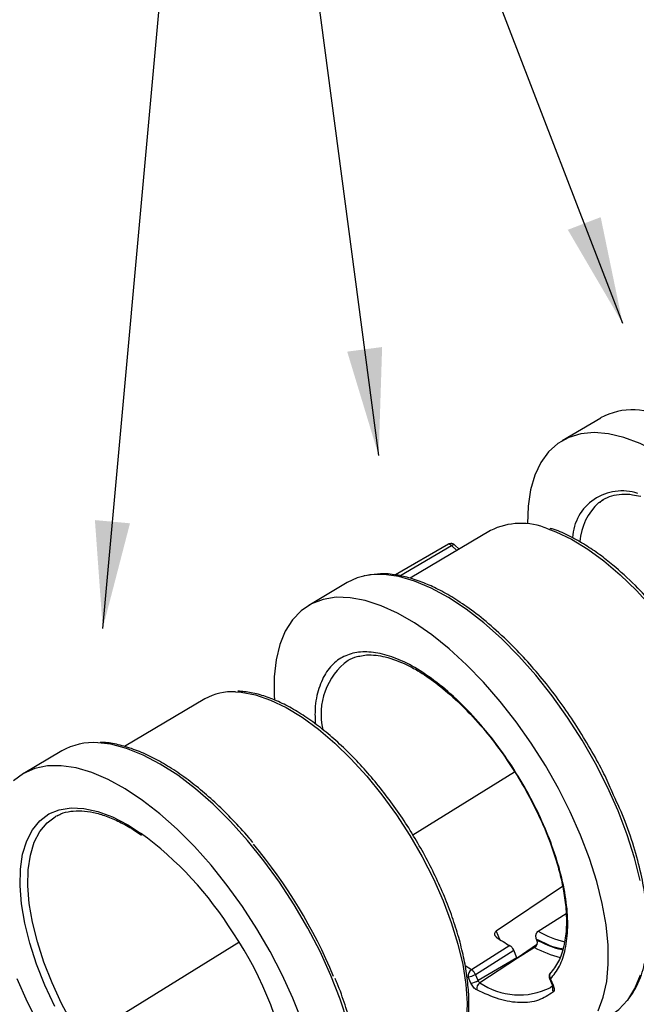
# Model space of a CAD drawing. Header units: inches. Extents: x 0.2 to 11, y 0 to 8.2.
# Tile 5 of 8: x 7.3 to 8.2, y 5.6 to 7. Entities that reach past the tile are written whole.
import ezdxf

# ---------------------------------------------------------------- set-up
doc = ezdxf.new("R2010")
doc.units = ezdxf.units.IN
doc.header["$MEASUREMENT"] = 0
doc.linetypes.add('SLD-Solid', pattern=[0])
doc.layers.add('TEXT', color=140, linetype='SLD-Solid', lineweight=25)
doc.styles.get("Standard").update_dxf_attribs({"font": 'GOTHIC.TTF'})
doc.dimstyles.new('SLDDIMSTYLE0', dxfattribs={"dimtxt": 0.18, "dimasz": 0.15, "dimexe": 0, "dimexo": 0.0625, "dimgap": 0, "dimtad": 0, "dimtih": 1, "dimtoh": 1, "dimdec": 0, "dimrnd": 1e-09, "dimzin": 0, "dimdsep": 46, "dimtxsty": 'Standard', "dimsah": 1, "dimcen": 0.09, "dimadec": 0, "dimazin": 0, "dimtfac": 0.15, "dimtdec": 0, "dimtofl": 0, "dimtmove": 0, "dimatfit": 3, "dimfxl": 0, "dimfrac": 2, "dimtolj": 1, "dimtzin": 0, "dimarcsym": 0})

msp = doc.modelspace()

# ---------------------------------------------------------------- linework, layer by layer
for p, q in [((8.132, 6.4062), (8.0779, 6.3743)), ((7.9777, 6.2486), (7.8651, 6.182)), ((7.9189, 6.2296), (7.8449, 6.1865)), ((7.8508, 6.1853), (7.9233, 6.2276)), ((7.9304, 6.2206), (7.9233, 6.2276)), ((7.9337, 6.2226), (7.9278, 6.2283)), ((7.8019, 6.1854), (7.8002, 6.1852)), ((7.7772, 6.1759), (7.7231, 6.1439)), ((7.5779, 6.013), (7.465, 5.9463)), ((7.3774, 5.9403), (7.3233, 5.9083)), ((7.869, 5.8227), (8.0115, 5.9107)), ((8.0786, 5.7503), (7.9856, 5.6876)), ((8.0444, 5.6877), (8.0835, 5.7123)), ((7.9856, 5.6876), (7.9905, 5.6764)), ((6.3394, 4.8781), (7.6255, 5.6723)), ((8.0049, 5.6675), (7.9512, 5.6337)), ((8.0423, 5.6685), (8.015, 5.6502)), ((8.0418, 5.6767), (8.0421, 5.6759)), ((7.9565, 5.6273), (8.0102, 5.661)), ((8.0148, 5.6506), (8.0102, 5.661)), ((8.0394, 5.6649), (8.0155, 5.6499)), ((7.9512, 5.6337), (7.9421, 5.6392)), ((8.0148, 5.6506), (7.9603, 5.6186)), ((8.0153, 5.65), (7.9628, 5.6156)), ((8.0153, 5.65), (8.0155, 5.6499)), ((7.9603, 5.6186), (7.9565, 5.6273)), ((7.9502, 5.6151), (7.9464, 5.6238)), ((8.0604, 5.6214), (8.0642, 5.6127)), ((8.065, 5.6111), (8.0613, 5.6086)), ((8.0617, 5.6208), (8.0655, 5.6122))]:
    msp.add_line(p, q)
at = {"flags": 128}
for points in [[(8.2106, 6.3589), (8.1872, 6.3706), (8.1646, 6.379), (8.1431, 6.3841), (8.1229, 6.3858), (8.1042, 6.3841), (8.0872, 6.379), (8.0721, 6.3705), (8.0591, 6.3589), (8.0484, 6.3441), (8.0399, 6.3263), (8.0339, 6.3058), (8.0303, 6.2827), (8.0293, 6.2579)], [(8.1295, 6.2878), (8.1305, 6.2886), (8.1361, 6.2923)], [(8.058, 6.2513), (8.0694, 6.247), (8.0913, 6.2365), (8.1138, 6.2228), (8.1366, 6.2062), (8.1595, 6.1867), (8.1821, 6.1648), (8.2042, 6.1405), (8.2255, 6.1143), (8.2457, 6.0865), (8.2646, 6.0573), (8.282, 6.0273), (8.2975, 5.9967), (8.3111, 5.9659), (8.3226, 5.9353), (8.3318, 5.9054), (8.3386, 5.8764), (8.3429, 5.8487), (8.3446, 5.8228), (8.3438, 5.7988), (8.3405, 5.7771), (8.3347, 5.7581), (8.3264, 5.7418)], [(7.9184, 6.2294), (7.9183, 6.2294), (7.9181, 6.2292)], [(7.9278, 6.2283), (7.9277, 6.2284), (7.9271, 6.2287), (7.9264, 6.2287), (7.9254, 6.2285), (7.9244, 6.2282), (7.9233, 6.2276)], [(7.8002, 6.1849), (7.7909, 6.1823), (7.7772, 6.1759)], [(8.1871, 5.7587), (8.1792, 5.7904), (8.1689, 5.8229), (8.1563, 5.8561), (8.1414, 5.8894), (8.1246, 5.9225), (8.1059, 5.9551), (8.0856, 5.9868), (8.0639, 6.0172), (8.041, 6.046), (8.0173, 6.0728), (7.993, 6.0974), (7.9683, 6.1195), (7.9435, 6.1387), (7.9189, 6.155), (7.8948, 6.1682), (7.8715, 6.1779), (7.8492, 6.1843), (7.8282, 6.1872), (7.8087, 6.1865), (7.8002, 6.1849)], [(8.1286, 5.5763), (8.1357, 5.5955), (8.1405, 5.6174), (8.1427, 5.6417), (8.1424, 5.6682), (8.1395, 5.6965), (8.1342, 5.7264), (8.1264, 5.7575), (8.1162, 5.7896), (8.1038, 5.8221), (8.0893, 5.8549), (8.0729, 5.8875), (8.0546, 5.9196), (8.0348, 5.9509), (8.0136, 5.9809), (7.9913, 6.0095), (7.9681, 6.0362), (7.9442, 6.0607), (7.92, 6.0829), (7.8956, 6.1025), (7.8714, 6.1193), (7.8476, 6.133), (7.8244, 6.1435), (7.8022, 6.1508), (7.7811, 6.1547), (7.7614, 6.1552), (7.7432, 6.1523), (7.7269, 6.146), (7.7126, 6.1364), (7.7003, 6.1236), (7.6904, 6.1078), (7.6827, 6.089), (7.6776, 6.0676), (7.6749, 6.0437), (7.6748, 6.0176), (7.6751, 6.0116)], [(7.6207, 6.023), (7.6287, 6.0224), (7.6486, 6.0186), (7.6696, 6.0114), (7.6915, 6.0009), (7.7139, 5.9873), (7.7368, 5.9706), (7.7596, 5.9512), (7.7823, 5.9292), (7.8044, 5.905), (7.8257, 5.8788), (7.8459, 5.8509), (7.8648, 5.8218), (7.8821, 5.7917), (7.8977, 5.7611), (7.9113, 5.7304), (7.9228, 5.6998), (7.932, 5.6698), (7.9388, 5.6409), (7.9431, 5.6132), (7.9449, 5.5872), (7.9441, 5.5633)], [(7.7779, 5.56), (7.7672, 5.5926), (7.7542, 5.6258), (7.7391, 5.6591), (7.7219, 5.6922), (7.703, 5.7247), (7.6824, 5.7562), (7.6605, 5.7864), (7.6375, 5.8148), (7.6137, 5.8413), (7.5892, 5.8655), (7.5645, 5.8872), (7.5397, 5.906), (7.5152, 5.9218), (7.4913, 5.9344), (7.4681, 5.9436), (7.446, 5.9494), (7.4279, 5.9516)], [(7.7139, 5.5613), (7.701, 5.5939), (7.686, 5.6267), (7.6691, 5.6592), (7.6505, 5.6912), (7.6304, 5.7222), (7.6089, 5.7519), (7.5864, 5.7801), (7.563, 5.8063), (7.539, 5.8304), (7.5147, 5.852), (7.4904, 5.8709), (7.4662, 5.887), (7.4425, 5.9), (7.4195, 5.9098), (7.3975, 5.9164), (7.3767, 5.9195), (7.3573, 5.9192), (7.3396, 5.9156), (7.3237, 5.9085), (7.3098, 5.8982)], [(7.3674, 5.5825), (7.3537, 5.6122), (7.342, 5.6418), (7.3325, 5.671), (7.3255, 5.6992), (7.3209, 5.7261), (7.3189, 5.7515), (7.3194, 5.7748), (7.3225, 5.7958), (7.3282, 5.8143), (7.3363, 5.8299), (7.3467, 5.8425), (7.3593, 5.8519), (7.3739, 5.8579), (7.3903, 5.8605), (7.4084, 5.8596), (7.4278, 5.8553), (7.4483, 5.8477), (7.4697, 5.8367), (7.4877, 5.8252)], [(7.3924, 5.5581), (7.3771, 5.5867), (7.3637, 5.6156), (7.3523, 5.6444), (7.3432, 5.6727), (7.3363, 5.7002), (7.3319, 5.7264), (7.3299, 5.7511), (7.3304, 5.7738), (7.3335, 5.7942), (7.3389, 5.8122), (7.3468, 5.8274), (7.3569, 5.8396), (7.3682, 5.8481)], [(7.3682, 5.8481), (7.3692, 5.8487), (7.3712, 5.8498)], [(8.1695, 5.591), (8.1698, 5.5913), (8.1799, 5.6074), (8.1876, 5.6266)], [(7.3144, 5.6216), (7.3291, 5.5888), (7.3456, 5.5562), (7.3639, 5.5242), (7.3838, 5.493), (7.4051, 5.463), (7.4274, 5.4345), (7.4507, 5.4079), (7.4746, 5.3834), (7.4988, 5.3614), (7.5232, 5.3419), (7.5474, 5.3253), (7.5712, 5.3118), (7.5943, 5.3014), (7.6165, 5.2943), (7.6376, 5.2905), (7.6572, 5.2902), (7.6752, 5.2933)], [(8.1497, 5.5727), (8.1573, 5.5783), (8.1695, 5.591)]]:
    msp.add_lwpolyline(points, dxfattribs=at)
for centre, radius, start, end in [((8.1761, 6.3274), 0.0904, 87.2854, 119.2311), ((8.1651, 6.2234), 0.1948, 57.4373, 85.5129), ((8.1618, 6.2347), 0.0695, 71.4522, 176.5845), ((8.1854, 6.2264), 0.083, 132.3544, 175.279), ((8.0207, 6.163), 0.0958, 67.1408, 116.695), ((7.9194, 6.2274), 0.00228, 82.7459, 102.248), ((7.9183, 6.2232), 0.00662, 41.036, 77.7547), ((7.8349, 5.9914), 0.0945, 126.8919, 193.1788), ((7.6161, 5.9461), 0.077, 86.5698, 119.736), ((7.4217, 5.8609), 0.0909, 86.1007, 119.1707), ((7.1937, 5.4228), 0.4983, 31.797, 53.8513), ((7.0892, 5.3458), 0.7245, 22.6032, 39.8108), ((7.2115, 5.4094), 0.4908, 7.6244, 34.2217), ((8.1221, 5.8268), 0.1593, 240.7889, 255.2998), ((8.1307, 5.8874), 0.2534, 235.133, 240.2403), ((8.1164, 5.8101), 0.1643, 242.0744, 255.4895), ((7.9569, 5.6249), 0.0106, 123.2195, 185.9578), ((7.9442, 5.6464), 0.0227, 275.6755, 302.7336), ((7.945, 5.6239), 0.0116, 38.2971, 57.842), ((7.9408, 5.6202), 0.0172, 24.3414, 39.316), ((8.0675, 5.6253), 0.00726, 139.3713, 217.3605), ((7.948, 5.6377), 0.0227, 275.6756, 302.7333), ((7.9685, 5.607), 0.0102, 123.6417, 188.6804), ((8.018, 5.6962), 0.0977, 235.5872, 296.315), ((8.0615, 5.6221), 0.00129, 216.0371, 281.0059), ((8.0653, 5.6134), 0.00129, 216.0894, 280.994), ((8.0718, 5.6071), 0.00749, 147.4815, 216.1158)]:
    msp.add_arc(centre, radius, start, end)
for points, knots in [([(8.1304, 6.2879), (8.1321, 6.2894), (8.1371, 6.2936), (8.1473, 6.2977), (8.161, 6.3001), (8.1747, 6.2996), (8.1841, 6.2975), (8.188, 6.2967)], [0, 0, 0, 0, 0.1231856, 0.3639307, 0.6044382, 0.8386922, 1, 1, 1, 1]), ([(8.3288, 5.7447), (8.3318, 5.7502), (8.3378, 5.761), (8.3434, 5.7804), (8.3467, 5.8013), (8.3478, 5.8301), (8.3444, 5.8678), (8.3339, 5.9138), (8.3191, 5.9579), (8.301, 5.9997), (8.2804, 6.0394), (8.2574, 6.077), (8.2328, 6.1119), (8.2071, 6.1437), (8.1792, 6.1737), (8.1535, 6.1972), (8.1301, 6.2155), (8.11, 6.2291), (8.0887, 6.241), (8.0721, 6.2488), (8.0631, 6.2512), (8.0612, 6.2517)], [0, 0, 0, 0, 0.047956, 0.09421, 0.138764, 0.181622, 0.262176, 0.336026, 0.403201, 0.465401, 0.526029, 0.585188, 0.642885, 0.699126, 0.754396, 0.818809, 0.856015, 0.896558, 0.940452, 0.987709, 1, 1, 1, 1]), ([(7.9278, 6.2282), (7.9277, 6.2283), (7.927, 6.2293), (7.925, 6.2302), (7.9222, 6.2307), (7.9204, 6.2302), (7.9195, 6.23)], [0, 0, 0, 0, 0.052002, 0.392837, 0.699512, 1, 1, 1, 1]), ([(8.1479, 5.8828), (8.1443, 5.8913), (8.1361, 5.9104), (8.1197, 5.9398), (8.1012, 5.9709), (8.0808, 6.0013), (8.0589, 6.0307), (8.0359, 6.0584), (8.0102, 6.0862), (7.9829, 6.1121), (7.955, 6.1348), (7.9298, 6.1522), (7.9074, 6.1651), (7.8863, 6.175), (7.8659, 6.1823), (7.8446, 6.1871), (7.8244, 6.1891), (7.8119, 6.1869), (7.8061, 6.1859)], [0, 0, 0, 0, 0.0494897, 0.111085, 0.1734227, 0.2365055, 0.3003361, 0.3649174, 0.4285515, 0.5076838, 0.5802669, 0.6462986, 0.7057751, 0.7587158, 0.8184762, 0.8752136, 0.9422114, 1, 1, 1, 1]), ([(8.0617, 5.6208), (8.0662, 5.6265), (8.0753, 5.6378), (8.0833, 5.6625), (8.0868, 5.6924), (8.0847, 5.7277), (8.0772, 5.7664), (8.0648, 5.8065), (8.0482, 5.8467), (8.0281, 5.886), (8.0048, 5.9241), (7.9783, 5.9605), (7.9492, 5.9943), (7.9182, 6.0241), (7.8869, 6.0482), (7.857, 6.0655), (7.8292, 6.076), (7.8041, 6.0798), (7.7818, 6.0772), (7.7626, 6.0679), (7.7473, 6.0518), (7.7367, 6.0286), (7.7314, 6.0038), (7.732, 5.9852), (7.7322, 5.978)], [0, 0, 0, 0, 0.044756, 0.089502, 0.136637, 0.184508, 0.232379, 0.279514, 0.324275, 0.369015, 0.413776, 0.458517, 0.505652, 0.553523, 0.601394, 0.648529, 0.69329, 0.738031, 0.782791, 0.827532, 0.874667, 0.922538, 0.970409, 1, 1, 1, 1]), ([(7.7782, 6.067), (7.7822, 6.0692), (7.7873, 6.0719), (7.7936, 6.0728), (7.7949, 6.073)], [0, 0, 0, 0, 0.786435, 1, 1, 1, 1]), ([(7.7949, 6.073), (7.7979, 6.0736), (7.8049, 6.075), (7.8168, 6.0744), (7.8308, 6.072), (7.8451, 6.0675), (7.8605, 6.0609), (7.8789, 6.051), (7.9017, 6.0356), (7.9289, 6.0128), (7.9567, 5.9847), (7.9831, 5.9528), (8.007, 5.919), (8.0278, 5.8846), (8.0462, 5.8487), (8.0596, 5.8169), (8.0693, 5.7888), (8.0759, 5.765), (8.0811, 5.74), (8.084, 5.7145), (8.0842, 5.6894), (8.0808, 5.6657), (8.0736, 5.6442), (8.0652, 5.6338), (8.0609, 5.6284)], [0, 0, 0, 0, 0.027664, 0.0632, 0.094824, 0.130855, 0.162114, 0.194633, 0.246359, 0.301644, 0.359827, 0.416843, 0.471985, 0.525243, 0.576614, 0.634172, 0.668093, 0.705411, 0.746115, 0.790194, 0.837633, 0.888422, 0.942547, 1, 1, 1, 1]), ([(7.868, 5.8242), (7.8678, 5.8246), (7.8622, 5.8343), (7.8498, 5.8527), (7.831, 5.8789), (7.8111, 5.9036), (7.7904, 5.9266), (7.7692, 5.9477), (7.7476, 5.9667), (7.726, 5.9832), (7.7044, 5.9972), (7.6832, 6.0084), (7.6625, 6.0168), (7.6425, 6.0223), (7.6301, 6.0233), (7.6239, 6.0238)], [0, 0, 0, 0, 0.003157, 0.085969, 0.168788, 0.251632, 0.334518, 0.417468, 0.500503, 0.58365, 0.666931, 0.750365, 0.833945, 0.91759, 1, 1, 1, 1]), ([(7.6449, 5.812), (7.643, 5.8143), (7.634, 5.8254), (7.6171, 5.8435), (7.5945, 5.8661), (7.5715, 5.8863), (7.5484, 5.9042), (7.5254, 5.9195), (7.5027, 5.9321), (7.4805, 5.9419), (7.459, 5.9485), (7.4425, 5.9519), (7.4337, 5.952), (7.4313, 5.952)], [0, 0, 0, 0, 0.027515, 0.130904, 0.234359, 0.337904, 0.441562, 0.545355, 0.649302, 0.753401, 0.857607, 0.961711, 1, 1, 1, 1]), ([(8.1707, 5.5924), (8.174, 5.5969), (8.1807, 5.6059), (8.1875, 5.6216), (8.1922, 5.6366), (8.1948, 5.6492), (8.1974, 5.6665), (8.1989, 5.6932), (8.196, 5.7297), (8.1889, 5.7684), (8.1787, 5.8061), (8.1658, 5.8448), (8.1536, 5.8706), (8.1479, 5.8828)], [0, 0, 0, 0, 0.079205, 0.159153, 0.224302, 0.274708, 0.311771, 0.428156, 0.566366, 0.670689, 0.78269, 0.896879, 1, 1, 1, 1]), ([(7.3711, 5.8493), (7.3727, 5.8502), (7.3782, 5.8535), (7.3895, 5.856), (7.4048, 5.8568), (7.4216, 5.8545), (7.4394, 5.8493), (7.4582, 5.8411), (7.4748, 5.8321), (7.4853, 5.8248), (7.4891, 5.8222)], [0, 0, 0, 0, 0.060057, 0.208933, 0.354996, 0.497942, 0.639118, 0.779638, 0.920058, 1, 1, 1, 1]), ([(7.9467, 5.5672), (7.9469, 5.5711), (7.9478, 5.5824), (7.9473, 5.6026), (7.9446, 5.6281), (7.9396, 5.6548), (7.9325, 5.6825), (7.9232, 5.711), (7.912, 5.7398), (7.8988, 5.7687), (7.8843, 5.797), (7.8734, 5.8153), (7.868, 5.8242)], [0, 0, 0, 0, 0.055594, 0.161379, 0.267116, 0.372724, 0.478185, 0.583512, 0.688731, 0.79387, 0.898953, 1, 1, 1, 1]), ([(7.9856, 5.6876), (7.9851, 5.6871), (7.984, 5.6863), (7.9833, 5.6846), (7.9833, 5.6828), (7.9841, 5.681), (7.9853, 5.68), (7.9859, 5.6795)], [0, 0, 0, 0, 0.180055, 0.359588, 0.552009, 0.773315, 1, 1, 1, 1]), ([(8.0444, 5.6877), (8.0441, 5.6875), (8.0435, 5.6871), (8.0427, 5.6862), (8.042, 5.6852), (8.0415, 5.6841), (8.0411, 5.6829), (8.0409, 5.6816), (8.0409, 5.6802), (8.0411, 5.6785), (8.0415, 5.6774), (8.0418, 5.6767)], [0, 0, 0, 0, 0.097355, 0.197621, 0.294965, 0.394982, 0.495216, 0.597999, 0.70511, 0.814959, 1, 1, 1, 1]), ([(8.0102, 5.661), (8.0099, 5.6618), (8.0091, 5.6634), (8.0074, 5.6655), (8.006, 5.6668), (8.0052, 5.6673), (8.0049, 5.6675)], [0, 0, 0, 0, 0.2906967, 0.5813947, 0.8720719, 1, 1, 1, 1]), ([(8.0421, 5.6759), (8.0422, 5.6755), (8.0426, 5.6746), (8.0429, 5.6731), (8.0429, 5.6716), (8.0428, 5.6702), (8.0424, 5.6687), (8.0418, 5.6675), (8.0411, 5.6664), (8.0403, 5.6655), (8.0397, 5.6651), (8.0394, 5.6649)], [0, 0, 0, 0, 0.11678, 0.236867, 0.353679, 0.474174, 0.585859, 0.701267, 0.805266, 0.912632, 1, 1, 1, 1]), ([(8.0793, 5.6627), (8.077, 5.663), (8.0655, 5.6647), (8.0523, 5.6713), (8.0418, 5.6767)], [0, 0, 0, 0, 0.196159, 1, 1, 1, 1]), ([(8.0421, 5.6759), (8.0526, 5.6706), (8.0656, 5.664), (8.077, 5.6624), (8.0791, 5.6621)], [0, 0, 0, 0, 0.815245, 1, 1, 1, 1]), ([(8.0153, 5.65), (8.0153, 5.65), (8.0152, 5.6501), (8.015, 5.6503), (8.0149, 5.6504), (8.0148, 5.6506), (8.0148, 5.6506)], [0, 0, 0, 0, 0.279654, 0.559305, 0.838927, 1, 1, 1, 1]), ([(8.0612, 5.6291), (8.0607, 5.6282), (8.06, 5.6269), (8.0597, 5.6247), (8.0598, 5.6229), (8.0603, 5.6218), (8.0605, 5.6214)], [0, 0, 0, 0, 0.3736502, 0.5468191, 0.8369568, 1, 1, 1, 1]), ([(7.7744, 5.3612), (7.7751, 5.3622), (7.7794, 5.3681), (7.7857, 5.3806), (7.7923, 5.3995), (7.7966, 5.4209), (7.7986, 5.4443), (7.7982, 5.4697), (7.7956, 5.4967), (7.7907, 5.5249), (7.7837, 5.5543), (7.7743, 5.5844), (7.7664, 5.607), (7.761, 5.6195), (7.7601, 5.6217)], [0, 0, 0, 0, 0.020245, 0.114229, 0.209036, 0.304816, 0.401162, 0.497727, 0.594277, 0.69073, 0.787071, 0.883308, 0.979458, 1, 1, 1, 1]), ([(7.9584, 5.6055), (7.9576, 5.606), (7.9561, 5.6069), (7.9538, 5.6093), (7.9517, 5.6121), (7.9507, 5.6141), (7.9502, 5.6151)], [0, 0, 0, 0, 0.254697, 0.510378, 0.754554, 1, 1, 1, 1]), ([(7.9628, 5.6156), (7.9626, 5.6157), (7.9621, 5.616), (7.9614, 5.6168), (7.9608, 5.6176), (7.9604, 5.6183), (7.9603, 5.6186)], [0, 0, 0, 0, 0.2501881, 0.5000519, 0.7498496, 1, 1, 1, 1]), ([(8.0642, 5.6127), (8.0644, 5.6122), (8.0648, 5.6113), (8.065, 5.6111), (8.0651, 5.6111)], [0, 0, 0, 0, 0.543798, 1, 1, 1, 1]), ([(8.0655, 5.6122), (8.0659, 5.6111), (8.0667, 5.609), (8.067, 5.6062), (8.0668, 5.604), (8.0661, 5.6032), (8.0657, 5.6027)], [0, 0, 0, 0, 0.25477, 0.510525, 0.754628, 1, 1, 1, 1]), ([(8.0657, 5.6027), (8.0591, 5.5984), (8.0457, 5.5895), (8.0197, 5.5866), (7.9905, 5.5909), (7.969, 5.6007), (7.9584, 5.6055)], [0, 0, 0, 0, 0.247953, 0.5, 0.752047, 1, 1, 1, 1])]:
    msp.add_open_spline(points, degree=3, knots=knots)

# ---------------------------------------------------------------- leaders
at = {"layer": 'TEXT'}
for points in [[(8.4901, 6.7424), (7.6057, 7.9879), (7.3557, 7.9879)], [(7.8211, 6.3537), (7.6057, 7.9879), (7.3557, 7.9879)], [(8.1628, 6.5386), (7.6057, 7.9879), (7.3557, 7.9879)], [(7.4347, 6.1117), (7.6057, 7.9879), (7.3557, 7.9879)]]:
    msp.add_leader(points, dimstyle='SLDDIMSTYLE0', dxfattribs=at)

doc.saveas('drawing.dxf')
